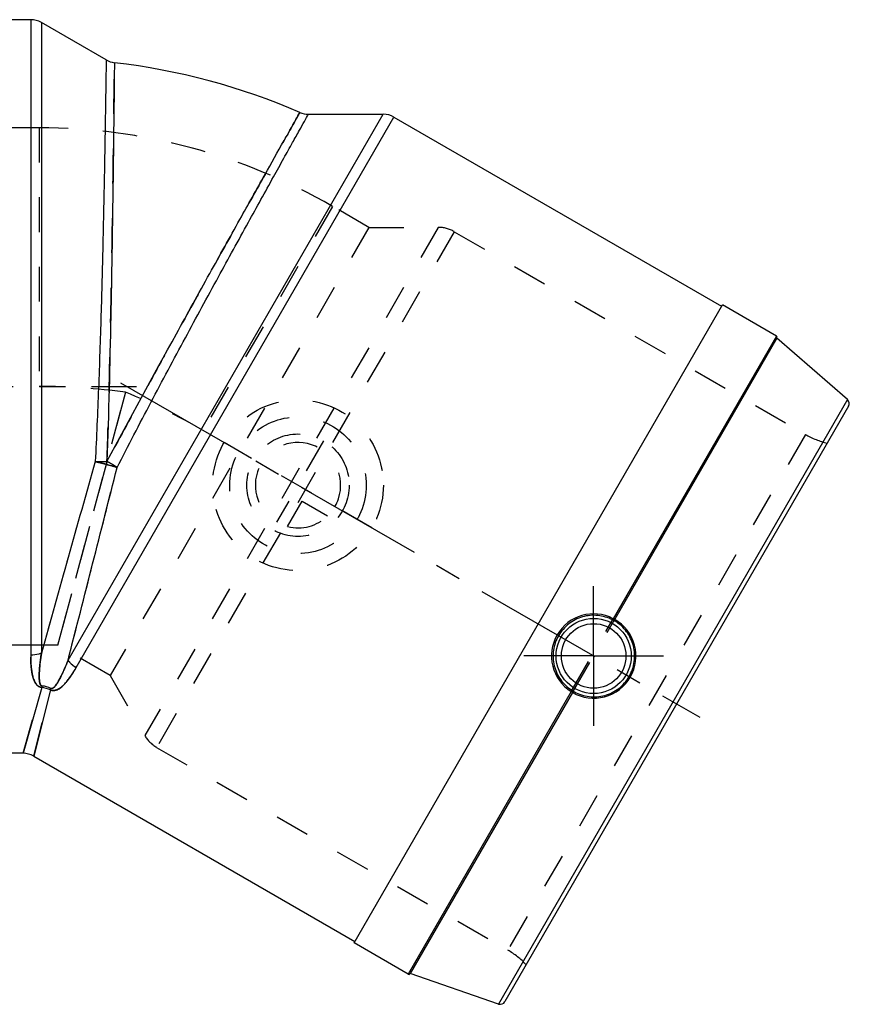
# Model space of a CAD drawing. Header units: millimetres. Extents: x 368 to 627, y 408 to 592.
# Tile 2 of 2: x 472 to 627, y 408 to 592. Entities that reach past the tile are written whole.
import ezdxf

# ---------------------------------------------------------------- set-up
doc = ezdxf.new("R2010")
doc.units = ezdxf.units.MM
doc.header["$LTSCALE"] = 65.185185
doc.linetypes.add('CENTER', pattern=[0.6, 0.375, -0.075, 0.075, -0.075])
doc.linetypes.add('HIDDEN', pattern=[0.2, 0.1, -0.1])
for name, color, linetype in [('ACHSEN_1', 7, 'CONTINUOUS'), ('ACHSEN_S', 7, 'CONTINUOUS'), ('KOERPER', 7, 'CONTINUOUS'), ('KONST.EL_MIT_GEO', 7, 'CONTINUOUS'), ('KURVEN', 7, 'CONTINUOUS')]:
    doc.layers.add(name, color=color, linetype=linetype)

msp = doc.modelspace()

# ---------------------------------------------------------------- linework, layer by layer
at = {"layer": 'ACHSEN_1', "color": 2, "linetype": 'CENTER'}
msp.add_line((367.8, 523.37), (493.55, 523.37), dxfattribs=at)
at = {"layer": 'ACHSEN_S', "color": 2, "linetype": 'CENTER'}
msp.add_line((490.56, 524.08), (599.18, 461.37), dxfattribs=at)
at = {"layer": 'KOERPER', "color": 7, "linetype": 'Continuous'}
for p, q in [((473.73, 592.12), (402.8, 592.12)), ((487.88, 584.57), (475.73, 591.59)), ((525.79, 574.41), (539.82, 574.41)), ((541.82, 573.88), (603.25, 538.41)), ((534.35, 419.07), (603.4, 538.67)), ((613.53, 532.82), (603.4, 538.67)), ((472.3, 454.62), (402.8, 454.62)), ((474.3, 454.09), (534.5, 419.33)), ((544.48, 413.22), (534.35, 419.07))]:
    msp.add_line(p, q, dxfattribs=at)
at = {"layer": 'KOERPER', "color": 8, "linetype": 'HIDDEN'}
for p, q in [((475.32, 571.87), (467.44, 571.87)), ((475.32, 571.87), (475.32, 523.37)), ((530.32, 557.14), (506.07, 515.13)), ((537.14, 553.2), (530.32, 557.14)), ((491.51, 522.31), (478.8, 474.87)), ((478.8, 474.87), (491.51, 522.31)), ((478.8, 474.87), (467.44, 474.87)), ((488.64, 469.19), (478.8, 474.87))]:
    msp.add_line(p, q, dxfattribs=at)
at = {"layer": 'KOERPER', "color": 2, "linetype": 'CENTER'}
for q in [(579.27, 485.97), (566.17, 472.87), (592.37, 472.87), (579.27, 459.77)]:
    msp.add_line((579.27, 472.87), q, dxfattribs=at)
at = {"layer": 'KOERPER', "color": 7, "linetype": 'Continuous'}
msp.add_arc((475.32, 461.87), 123, 66.5872, 83.4128, dxfattribs=at)
at = {"layer": 'KOERPER', "color": 8, "linetype": 'HIDDEN'}
for centre, radius, start, end in [((475.32, 461.87), 110, 60, 90), ((475.25, 399.06), 124.32, 82.4858, 89.9705), ((475.27, 399.17), 124.2, 82.4881, 89.9796), ((444, 407.55), 124.2, 60.0204, 67.5119)]:
    msp.add_arc(centre, radius, start, end, dxfattribs=at)
at = {"layer": 'KONST.EL_MIT_GEO', "color": 7, "linetype": 'Continuous'}
for p, q in [((473.73, 592.12), (473.73, 473)), ((475.73, 591.59), (475.73, 473.39)), ((480.73, 472.05), (539.82, 574.41)), ((482.26, 470.71), (541.82, 573.88)), ((613.53, 532.82), (582.95, 479.85)), ((613.64, 532.41), (583.24, 479.76)), ((626.86, 520.92), (613.64, 532.41)), ((626.86, 520.92), (561.45, 407.63)), ((627.07, 519.67), (562.64, 408.08)), ((475.8, 466.95), (472.3, 454.62)), ((477.44, 466.51), (474.3, 454.09)), ((575.06, 466.19), (544.48, 413.22)), ((575.29, 465.99), (544.89, 413.33)), ((561.45, 407.63), (544.89, 413.33))]:
    msp.add_line(p, q, dxfattribs=at)
at = {"layer": 'KONST.EL_MIT_GEO', "color": 8, "linetype": 'HIDDEN'}
for p, q in [((475.32, 571.87), (467.44, 571.87)), ((537.14, 553.2), (530.32, 557.14)), ((537.14, 553.2), (488.64, 469.19)), ((550.13, 553.2), (495.14, 457.94)), ((553.13, 552.39), (497.33, 455.74)), ((537.14, 553.2), (550.13, 553.2)), ((553.13, 552.39), (618.97, 514.38)), ((618.97, 514.38), (563.17, 417.73)), ((575.06, 466.19), (582.95, 479.85)), ((575.29, 465.99), (583.24, 479.76)), ((475.32, 474.87), (467.44, 474.87)), ((488.64, 469.19), (481.82, 473.13)), ((488.64, 469.19), (495.14, 457.94)), ((472.3, 454.62), (475.8, 466.95)), ((474.3, 454.09), (477.44, 466.51)), ((497.33, 455.74), (563.17, 417.73))]:
    msp.add_line(p, q, dxfattribs=at)
at = {"layer": 'KONST.EL_MIT_GEO', "color": 7, "linetype": 'Continuous'}
for radius in [7.05, 6.05]:
    msp.add_circle((579.27, 472.87), radius, dxfattribs=at)
for centre, radius, start, end in [((473.73, 588.12), 4, 60, 90), ((489.88, 588.04), 4, 240, 263.4177), ((525.79, 578.41), 4, 246.5823, 270), ((539.82, 570.41), 4, 60, 90), ((613.38, 532.56), 0.3, 330, 60), ((626.2, 520.17), 1, 330, 49), ((17537.62, -4302.62), 17717.75, 164.241253, 164.361871), ((-16683.03, 4866.78), 17717.45, 345.63813, 345.75875), ((579.26, 472.87), 7.89, 62.1345, 149.9606), ((579.29, 472.85), 7.91, 330.0408, 60.1855), ((579.26, 472.88), 7.89, 150.0394, 237.8655), ((579.29, 472.86), 7.91, 239.8144, 329.9591), ((475.24, 461.59), 5.39, 65.9258, 84.0727), ((475.45, 462.38), 4.87, 64.9519, 85.0452), ((472.3, 450.62), 4, 60, 90), ((544.63, 413.48), 0.3, 240, 330), ((561.78, 408.58), 1, 251, 330)]:
    msp.add_arc(centre, radius, start, end, dxfattribs=at)
at = {"layer": 'KONST.EL_MIT_GEO', "color": 8, "linetype": 'HIDDEN'}
for centre, radius, start, end in [((550.13, 547.2), 6, 60, 90), ((626.47, 527.37), 15, 240, 256.9289), ((16767.99, -4086.31), 16918.3, 164.238378, 164.364695), ((-15903.48, 4668.05), 16912.97, 345.635277, 345.761634), ((500.33, 460.94), 6, 210, 240), ((555.67, 404.74), 15, 43.0711, 60)]:
    msp.add_arc(centre, radius, start, end, dxfattribs=at)
at = {"layer": 'KONST.EL_MIT_GEO', "color": 7, "linetype": 'Continuous'}
for points, knots in [([(487.88, 584.57), (487.88, 584.44), (487.86, 583.93), (487.85, 582.77), (487.82, 580.87), (487.78, 578.24), (487.73, 574.91), (487.64, 569.22), (487.48, 560.75), (487.24, 549.29), (486.91, 536.5), (486.46, 523.02), (486.06, 513.88), (485.82, 509.3)], [0, 0, 0, 0, 0.005146, 0.02052, 0.045924, 0.081034, 0.125401, 0.178462, 0.307867, 0.462738, 0.635372, 0.817335, 1, 1, 1, 1]), ([(489.42, 584.06), (489.42, 583.55), (489.4, 582.4), (489.38, 580.38), (489.34, 576.45), (489.26, 569.91), (489.14, 560.4), (488.97, 549.01), (488.66, 531.77), (488.33, 518.38), (488.03, 509.3)], [0, 0, 0, 0, 0.020533, 0.045951, 0.081081, 0.178558, 0.308012, 0.462916, 0.635545, 1, 1, 1, 1]), ([(488.03, 509.3), (492.3, 517.32), (498.72, 529.07), (507.07, 544.16), (512.62, 554.11), (517.27, 562.41), (520.77, 568.66), (522.96, 572.53), (523.95, 574.3), (524.2, 574.74)], [0, 0, 0, 0, 0.364455, 0.537084, 0.691988, 0.821442, 0.918919, 0.979467, 1, 1, 1, 1]), ([(489.94, 508.2), (492.02, 512.28), (496.24, 520.4), (502.6, 532.3), (508.7, 543.53), (514.23, 553.59), (518.33, 561), (521.09, 565.97), (522.71, 568.88), (523.99, 571.18), (524.92, 572.84), (525.48, 573.85), (525.73, 574.3), (525.79, 574.41)], [0, 0, 0, 0, 0.182665, 0.364628, 0.537262, 0.692133, 0.821538, 0.874598, 0.918966, 0.954076, 0.97948, 0.994853, 1, 1, 1, 1]), ([(485.82, 509.3), (485.99, 509.31), (486.73, 509.35), (487.46, 509.33), (488.03, 509.3)], [0, 0, 0, 0, 0.234459, 1, 1, 1, 1]), ([(489.94, 508.2), (489.79, 508.29), (489.5, 508.48), (489.03, 508.76), (488.54, 509.04), (488.2, 509.22), (488.03, 509.3)], [0, 0, 0, 0, 0.234341, 0.482546, 0.739488, 1, 1, 1, 1]), ([(582.83, 479.62), (581.97, 480.07), (580.07, 480.64), (577.11, 480.37), (574.47, 479.01), (573.17, 477.51), (572.68, 476.67)], [0, 0, 0, 0, 0.2501, 0.499952, 0.749834, 1, 1, 1, 1]), ([(582.95, 479.85), (582.92, 479.8), (582.88, 479.72), (582.84, 479.64), (582.83, 479.62)], [0, 0, 0, 0, 0.694865, 1, 1, 1, 1]), ([(583.24, 479.76), (583.24, 479.75), (583.2, 479.75), (583.1, 479.78), (583.01, 479.82), (582.95, 479.85)], [0, 0, 0, 0, 0.101732, 0.312739, 1, 1, 1, 1]), ([(583.29, 479.37), (583.26, 479.38), (583.11, 479.46), (582.95, 479.55), (582.83, 479.62)], [0, 0, 0, 0, 0.168437, 1, 1, 1, 1]), ([(583.2, 479.62), (583.2, 479.6), (583.2, 479.51), (583.24, 479.41), (583.29, 479.37)], [0, 0, 0, 0, 0.300089, 1, 1, 1, 1]), ([(585.93, 469.02), (586.43, 469.88), (587.08, 471.8), (586.9, 474.81), (585.61, 477.52), (584.12, 478.87), (583.29, 479.37)], [0, 0, 0, 0, 0.25139, 0.502405, 0.752262, 1, 1, 1, 1]), ([(572.68, 476.67), (572.2, 475.84), (571.55, 473.96), (571.7, 470.99), (572.94, 468.29), (574.39, 466.93), (575.21, 466.42)], [0, 0, 0, 0, 0.250185, 0.500089, 0.749949, 1, 1, 1, 1]), ([(475.73, 473.39), (475.57, 473.33), (474.93, 473.1), (474.24, 473), (473.73, 473)], [0, 0, 0, 0, 0.243858, 1, 1, 1, 1]), ([(473.73, 473), (473.73, 472.43), (473.75, 471.59), (473.85, 470.48), (473.96, 469.67), (474.14, 468.88), (474.36, 468.25), (474.62, 467.76), (474.88, 467.41), (475.26, 467.08), (475.61, 466.97), (475.8, 466.95)], [0, 0, 0, 0, 0.249326, 0.370324, 0.48913, 0.606309, 0.723371, 0.783234, 0.845912, 0.915565, 1, 1, 1, 1]), ([(475.73, 473.39), (475.65, 472.84), (475.5, 471.76), (475.37, 470.42), (475.32, 469.37), (475.32, 468.73), (475.36, 468.23), (475.41, 467.92), (475.47, 467.68), (475.54, 467.5), (475.65, 467.32), (475.79, 467.24), (475.87, 467.23)], [0, 0, 0, 0, 0.261334, 0.512689, 0.63449, 0.753701, 0.812445, 0.870854, 0.900172, 0.929968, 0.961459, 1, 1, 1, 1]), ([(477.44, 466.51), (477.62, 466.43), (477.97, 466.36), (478.47, 466.45), (478.87, 466.62), (479.34, 466.91), (479.85, 467.35), (480.39, 467.95), (480.9, 468.59), (481.54, 469.5), (481.98, 470.22), (482.26, 470.71)], [0, 0, 0, 0, 0.084367, 0.154016, 0.216698, 0.276566, 0.393638, 0.510826, 0.629643, 0.750651, 1, 1, 1, 1]), ([(477.52, 466.79), (477.56, 466.77), (477.64, 466.75), (477.79, 466.78), (477.94, 466.86), (478.09, 466.98), (478.27, 467.16), (478.46, 467.4), (478.75, 467.82), (479.07, 468.37), (479.55, 469.3), (480.1, 470.53), (480.52, 471.54), (480.73, 472.05)], [0, 0, 0, 0, 0.021191, 0.039074, 0.070536, 0.100315, 0.129618, 0.187994, 0.246706, 0.365851, 0.487586, 0.738806, 1, 1, 1, 1]), ([(480.73, 472.05), (480.83, 471.92), (481.27, 471.4), (481.82, 470.97), (482.26, 470.71)], [0, 0, 0, 0, 0.243857, 1, 1, 1, 1]), ([(575.65, 466.14), (576.5, 465.67), (578.41, 465.06), (581.41, 465.29), (584.11, 466.64), (585.44, 468.17), (585.93, 469.02)], [0, 0, 0, 0, 0.247738, 0.497597, 0.748611, 1, 1, 1, 1]), ([(475.87, 467.23), (475.87, 467.2), (475.85, 467.11), (475.82, 467.02), (475.8, 466.95)], [0, 0, 0, 0, 0.262633, 1, 1, 1, 1]), ([(477.52, 466.79), (477.51, 466.76), (477.48, 466.67), (477.46, 466.58), (477.44, 466.51)], [0, 0, 0, 0, 0.262639, 1, 1, 1, 1]), ([(575.06, 466.19), (575.1, 466.25), (575.15, 466.32), (575.19, 466.4), (575.21, 466.42)], [0, 0, 0, 0, 0.694879, 1, 1, 1, 1]), ([(575.06, 466.19), (575.12, 466.15), (575.2, 466.1), (575.28, 466.03), (575.3, 466), (575.29, 465.99)], [0, 0, 0, 0, 0.687261, 0.898268, 1, 1, 1, 1]), ([(575.21, 466.42), (575.25, 466.39), (575.4, 466.3), (575.55, 466.21), (575.65, 466.14)], [0, 0, 0, 0, 0.312097, 1, 1, 1, 1]), ([(575.43, 466.12), (575.45, 466.13), (575.52, 466.16), (575.6, 466.16), (575.65, 466.14)], [0, 0, 0, 0, 0.29363, 1, 1, 1, 1])]:
    msp.add_open_spline(points, degree=3, knots=knots, dxfattribs=at)
at = {"layer": 'KONST.EL_MIT_GEO', "color": 8, "linetype": 'HIDDEN'}
for points, knots in [([(488.03, 509.3), (488.18, 513.85), (488.44, 522.93), (488.74, 536.32), (488.97, 549.01), (489.14, 560.4), (489.26, 569.91), (489.34, 577.08), (489.4, 581.53), (489.41, 583.55), (489.42, 584.06)], [0, 0, 0, 0, 0.182553, 0.364456, 0.537085, 0.691988, 0.821443, 0.918919, 0.979467, 1, 1, 1, 1]), ([(524.2, 574.74), (523.95, 574.29), (522.96, 572.54), (520.78, 568.66), (517.27, 562.41), (512.62, 554.11), (507.07, 544.16), (500.92, 533.05), (494.49, 521.31), (490.17, 513.32), (488.03, 509.3)], [0, 0, 0, 0, 0.020533, 0.081081, 0.178557, 0.308012, 0.462915, 0.635544, 0.817447, 1, 1, 1, 1]), ([(485.82, 509.3), (485.99, 509.31), (486.73, 509.35), (487.46, 509.33), (488.03, 509.3)], [0, 0, 0, 0, 0.234459, 1, 1, 1, 1]), ([(489.94, 508.2), (489.79, 508.29), (489.5, 508.48), (489.03, 508.76), (488.54, 509.04), (488.2, 509.22), (488.03, 509.3)], [0, 0, 0, 0, 0.234341, 0.482546, 0.739488, 1, 1, 1, 1]), ([(475.8, 466.95), (475.61, 466.97), (475.26, 467.09), (474.88, 467.41), (474.62, 467.76), (474.36, 468.25), (474.14, 468.88), (473.96, 469.67), (473.85, 470.48), (473.75, 471.59), (473.73, 472.43), (473.73, 473)], [0, 0, 0, 0, 0.084351, 0.154006, 0.216693, 0.276564, 0.393637, 0.510825, 0.629642, 0.75065, 1, 1, 1, 1]), ([(475.87, 467.23), (475.79, 467.24), (475.65, 467.32), (475.54, 467.5), (475.47, 467.68), (475.41, 467.92), (475.36, 468.23), (475.32, 468.73), (475.32, 469.37), (475.37, 470.42), (475.5, 471.76), (475.65, 472.84), (475.73, 473.39)], [0, 0, 0, 0, 0.038409, 0.069898, 0.099699, 0.129023, 0.187441, 0.246193, 0.36542, 0.487238, 0.738628, 1, 1, 1, 1]), ([(482.26, 470.71), (481.98, 470.22), (481.54, 469.5), (480.9, 468.59), (480.39, 467.95), (479.85, 467.35), (479.34, 466.91), (478.87, 466.62), (478.47, 466.45), (477.97, 466.36), (477.62, 466.44), (477.44, 466.51)], [0, 0, 0, 0, 0.249346, 0.370352, 0.489167, 0.606354, 0.723425, 0.783294, 0.84598, 0.915636, 1, 1, 1, 1]), ([(480.73, 472.05), (480.52, 471.54), (480.1, 470.53), (479.55, 469.3), (479.07, 468.37), (478.75, 467.82), (478.46, 467.4), (478.27, 467.16), (478.09, 466.98), (477.94, 466.86), (477.79, 466.78), (477.64, 466.75), (477.56, 466.77), (477.52, 466.79)], [0, 0, 0, 0, 0.261192, 0.51241, 0.634144, 0.753289, 0.812001, 0.870379, 0.899683, 0.929464, 0.96093, 0.978818, 1, 1, 1, 1]), ([(480.73, 472.05), (480.83, 471.92), (481.27, 471.4), (481.82, 470.97), (482.26, 470.71)], [0, 0, 0, 0, 0.243857, 1, 1, 1, 1])]:
    msp.add_open_spline(points, degree=3, knots=knots, dxfattribs=at)
msp.add_open_spline([(485.82, 509.3), (486.51, 509.15), (487.89, 508.8), (489.26, 508.41), (489.94, 508.2)], degree=3, dxfattribs=at)
at = {"layer": 'KONST.EL_MIT_GEO', "color": 7, "linetype": 'Continuous'}
for points in [[(489.94, 508.2), (489.26, 508.41), (487.89, 508.8), (486.51, 509.15), (485.82, 509.3)], [(583.22, 479.72), (583.21, 479.69), (583.2, 479.66), (583.2, 479.62)], [(583.22, 479.72), (583.23, 479.73), (583.23, 479.75), (583.24, 479.76)], [(575.32, 466.02), (575.31, 466.01), (575.3, 466), (575.29, 465.99)], [(575.32, 466.02), (575.35, 466.06), (575.38, 466.09), (575.43, 466.12)]]:
    msp.add_open_spline(points, degree=3, dxfattribs=at)
at = {"layer": 'KURVEN', "color": 8, "linetype": 'HIDDEN'}
for p, q in [((528.64, 513.19), (519.84, 497.94)), ((537.7, 496.87), (509.98, 512.87)), ((521.9, 497.11), (524.65, 501.87)), ((524.65, 501.87), (529.4, 499.12))]:
    msp.add_line(p, q, dxfattribs=at)
for radius in [16, 12.8, 9.6]:
    msp.add_circle((523.84, 504.87), radius, dxfattribs=at)
for start, end in [(330, 240), (255.962, 314.038)]:
    msp.add_arc((523.84, 504.87), 8, start, end, dxfattribs=at)

doc.saveas('drawing.dxf')
